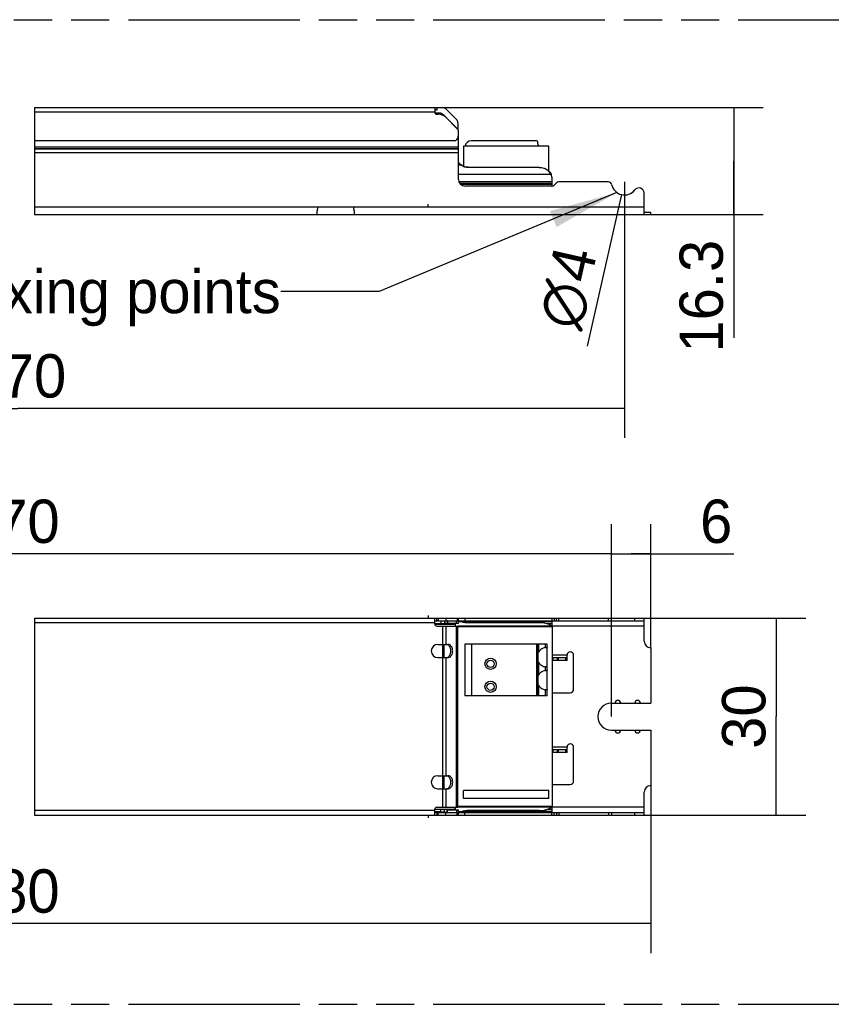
# Model space of a CAD drawing. Header units: millimetres. Extents: x 0 to 210, y 0 to 297.
# Tile 4 of 12: x 91 to 132, y 133 to 183. Entities that reach past the tile are written whole.
import ezdxf
from ezdxf.enums import TextEntityAlignment as Align

# ---------------------------------------------------------------- set-up
doc = ezdxf.new("R2010")
doc.units = ezdxf.units.MM
doc.header["$LTSCALE"] = 19.36
doc.linetypes.add('PHANTOM', pattern=[0.8, 0.45, -0.05, 0.1, -0.05, 0.1, -0.05])
doc.layers.get('0').update_dxf_attribs({"linetype": 'CONTINUOUS'})
for name, color, linetype in [('DEFAULT_3', 7, 'PHANTOM'), ('Z_DIM_2D', 7, 'CONTINUOUS'), ('Z_NOTICE', 7, 'CONTINUOUS')]:
    doc.layers.add(name, color=color, linetype=linetype)
doc.styles.get("Standard").update_dxf_attribs({"font": 'txt', "width": 0.7})
doc.styles.add('TEXTSTYLE_3', font='tridonic-metric-print-light.otf')
doc.styles.add('TEXTSTYLE_4', font='gdt', dxfattribs={"width": 0.7})
doc.dimstyles.new('DIMSTYLE_1', dxfattribs={"dimtxt": 2.2, "dimasz": 3.5, "dimexe": 1.5, "dimexo": 0, "dimgap": 0.55, "dimtad": 1, "dimdec": 4, "dimlfac": 3, "dimdsep": 46, "dimtxsty": 'TEXTSTYLE_3', "dimblk": '_FILLED', "dimblk1": '_FILLED', "dimblk2": '_FILLED', "dimcen": 0.09, "dimclrt": 5, "dimadec": 4, "dimazin": 2, "dimtp": 0.1, "dimtm": 0.1, "dimtfac": 1, "dimtdec": 4, "dimtofl": 0, "dimtmove": 0, "dimatfit": 3, "dimldrblk": '_FILLED', "dimfxl": 0, "dimtolj": 1, "dimarcsym": 0})
doc.dimstyles.new('DIMSTYLE_2', dxfattribs={"dimtxt": 2.2, "dimasz": 3.5, "dimexe": 1.5, "dimexo": 0, "dimgap": 0.55, "dimtad": 1, "dimdec": 4, "dimlfac": 3, "dimdsep": 46, "dimtxsty": 'TEXTSTYLE_3', "dimblk": '_FILLED', "dimblk1": '_FILLED', "dimblk2": '_FILLED', "dimcen": 0.09, "dimclrt": 5, "dimadec": 4, "dimazin": 2, "dimtp": 0.5, "dimtm": 0.5, "dimtfac": 1, "dimtdec": 4, "dimtofl": 0, "dimtmove": 0, "dimatfit": 3, "dimldrblk": '_FILLED', "dimfxl": 0, "dimtolj": 1, "dimarcsym": 0})
doc.dimstyles.new('DIMSTYLE_3', dxfattribs={"dimtxt": 2.2, "dimasz": 3.5, "dimexe": 1.5, "dimexo": 0, "dimgap": 0.55, "dimtad": 1, "dimdec": 4, "dimlfac": 3, "dimdsep": 46, "dimtxsty": 'TEXTSTYLE_3', "dimblk": '_FILLED', "dimblk1": '_FILLED', "dimblk2": '_FILLED', "dimcen": 0.09, "dimclrt": 5, "dimadec": 4, "dimazin": 2, "dimtp": 0.2, "dimtm": 0.2, "dimtfac": 1, "dimtdec": 4, "dimtofl": 0, "dimtmove": 0, "dimatfit": 3, "dimldrblk": '_FILLED', "dimfxl": 0, "dimtolj": 1, "dimarcsym": 0})
doc.dimstyles.new('DIMSTYLE_4', dxfattribs={"dimtxt": 2.2, "dimasz": 3.5, "dimexe": 1.5, "dimexo": 0, "dimtad": 1, "dimdec": 4, "dimlfac": 3, "dimdsep": 46, "dimtxsty": 'TEXTSTYLE_3', "dimblk": '_FILLED', "dimblk1": '_FILLED', "dimblk2": '_FILLED', "dimcen": 0.09, "dimclrt": 5, "dimadec": 4, "dimazin": 2, "dimtp": 0.1, "dimtm": 0.1, "dimtfac": 1, "dimtdec": 4, "dimtofl": 0, "dimtmove": 0, "dimatfit": 1, "dimldrblk": '_FILLED', "dimfxl": 0, "dimtolj": 1, "dimarcsym": 0})
doc.dimstyles.get("Standard").update_dxf_attribs({"dimtxt": 3.5, "dimasz": 3.5, "dimexe": 1.5, "dimexo": 0, "dimtad": 1, "dimdec": 4, "dimdsep": 46, "dimtxsty": 'Standard', "dimblk": '_FILLED', "dimblk1": '_FILLED', "dimblk2": '_FILLED', "dimcen": 0.09, "dimclrt": 5, "dimadec": 4, "dimazin": 2, "dimtol": 1, "dimtp": 0.0001, "dimtm": 0.0001, "dimtfac": 1, "dimtdec": 4, "dimtofl": 0, "dimtmove": 0, "dimatfit": 3, "dimldrblk": '_FILLED', "dimfxl": 0, "dimtolj": 1, "dimarcsym": 0})

# ---------------------------------------------------------------- blocks, each defined once
blk = doc.blocks.new('*D3')
at = {"layer": 'Z_DIM_2D', "color": 2, "linetype": 'Continuous', "transparency": 16777216}
for p, q in [((60.18, 156.109), (60.18, 157.059)), ((121.121, 156.109), (121.121, 157.059)), ((60.18, 147.289), (60.18, 156.109)), ((121.121, 147.289), (121.121, 156.109)), ((60.18, 155.559), (90.651, 155.559)), ((121.121, 155.559), (90.651, 155.559))]:
    blk.add_line(p, q, dxfattribs=at)
at = {"layer": 'Z_DIM_2D', "color": 5, "linetype": 'Continuous', "transparency": 16777216, "style": 'TEXTSTYLE_3'}
blk.add_text('270', height=2.2, dxfattribs=at).set_placement((90.651, 156.109), align=Align.CENTER)
blk = doc.blocks.new('_FILLED')
at = {"color": 0, "linetype": 'ByBlock'}
blk.add_solid([(0, 0), (-1, 0.125), (-1, -0.125)], dxfattribs=at)
blk = doc.blocks.new('_NONE')
blk = doc.blocks.new('*D4')
at = {"layer": 'Z_DIM_2D', "color": 2, "linetype": 'Continuous', "transparency": 16777216}
for p, q in [((58.18, 143.789), (58.18, 135.284)), ((123.121, 143.789), (123.121, 135.284)), ((58.18, 136.784), (90.651, 136.784)), ((123.121, 136.784), (90.651, 136.784))]:
    blk.add_line(p, q, dxfattribs=at)
at = {"layer": 'Z_DIM_2D', "color": 5, "linetype": 'Continuous', "transparency": 16777216, "style": 'TEXTSTYLE_3'}
blk.add_text('280', height=2.2, dxfattribs=at).set_placement((90.651, 137.334), align=Align.CENTER)
blk = doc.blocks.new('*D7')
at = {"layer": 'Z_DIM_2D', "color": 2, "linetype": 'Continuous', "transparency": 16777216}
for p, q in [((112.155, 178.213), (128.835, 178.213)), ((127.335, 178.213), (127.335, 175.496)), ((127.335, 172.779), (127.335, 175.496)), ((127.335, 175.496), (127.335, 166.519)), ((122.788, 172.779), (128.835, 172.779))]:
    blk.add_line(p, q, dxfattribs=at)
at = {"layer": 'Z_DIM_2D', "color": 5, "linetype": 'Continuous', "transparency": 16777216, "style": 'TEXTSTYLE_3'}
blk.add_text('16.3', height=2.2, rotation=90, dxfattribs=at).set_placement((126.785, 171.502), align=Align.RIGHT)
blk = doc.blocks.new('*D8')
at = {"layer": 'Z_DIM_2D', "color": 2, "linetype": 'Continuous', "transparency": 16777216}
for p, q in [((122.312, 152.289), (130.993, 152.289)), ((129.493, 152.289), (129.493, 147.289)), ((129.493, 142.289), (129.493, 147.289)), ((122.312, 142.289), (130.993, 142.289))]:
    blk.add_line(p, q, dxfattribs=at)
at = {"layer": 'Z_DIM_2D', "color": 5, "linetype": 'Continuous', "transparency": 16777216, "style": 'TEXTSTYLE_3'}
blk.add_text('30', height=2.2, rotation=90, dxfattribs=at).set_placement((128.943, 147.289), align=Align.CENTER)
blk = doc.blocks.new('*D9')
at = {"layer": 'Z_DIM_2D', "color": 2, "linetype": 'Continuous', "transparency": 16777216}
blk.add_line((121.64, 173.796), (119.892, 166.093), dxfattribs=at)
at = {"layer": 'Z_DIM_2D', "color": 5, "linetype": 'Continuous', "transparency": 16777216}
for s, style, p in [('4', 'TEXTSTYLE_3', (120.403, 170.829)), ('n', 'TEXTSTYLE_4', (120.005, 169.076))]:
    blk.add_text(s, height=2.2, rotation=77.2099, dxfattribs=dict(at, style=style)).set_placement(p, align=Align.RIGHT)
blk = doc.blocks.new('*D10')
at = {"layer": 'Z_DIM_2D', "color": 2, "linetype": 'Continuous', "transparency": 16777216}
for p, q in [((121.121, 147.289), (121.121, 157.059)), ((123.121, 150.789), (123.121, 157.059)), ((121.121, 155.559), (122.121, 155.559)), ((123.121, 155.559), (122.121, 155.559)), ((122.121, 155.559), (127.349, 155.559))]:
    blk.add_line(p, q, dxfattribs=at)
at = {"layer": 'Z_DIM_2D', "color": 5, "linetype": 'Continuous', "transparency": 16777216, "style": 'TEXTSTYLE_3'}
blk.add_text('6', height=2.2, dxfattribs=at).set_placement((125.627, 156.109))
blk = doc.blocks.new('*D11')
at = {"layer": 'Z_DIM_2D', "color": 2, "linetype": 'Continuous', "transparency": 16777216}
for p, q in [((60.18, 174.446), (60.18, 161.443)), ((121.788, 174.446), (121.788, 161.443)), ((60.18, 162.943), (90.984, 162.943)), ((121.788, 162.943), (90.984, 162.943))]:
    blk.add_line(p, q, dxfattribs=at)
at = {"layer": 'Z_DIM_2D', "color": 5, "linetype": 'Continuous', "transparency": 16777216, "style": 'TEXTSTYLE_3'}
blk.add_text('270', height=2.2, dxfattribs=at).set_placement((90.984, 163.493), align=Align.CENTER)

msp = doc.modelspace()

# ---------------------------------------------------------------- linework, layer by layer
at = {"color": 2, "linetype": 'Continuous'}
for p, q in [((91.827479, 178.212754), (91.827479, 172.779421)), ((91.827479, 152.288849), (91.827479, 142.288849))]:
    msp.add_line(p, q, dxfattribs=at)
at = {"color": 7, "linetype": 'Continuous'}
for p, q in [((91.827479, 178.212754), (112.563233, 178.212754)), ((112.154654, 178.212754), (112.154654, 177.979421)), ((112.254654, 178.079421), (112.154654, 178.079421)), ((112.728224, 178.144412), (113.263931, 177.608706)), ((112.469105, 177.929421), (112.16839, 177.929421)), ((112.254654, 177.879421), (112.33374, 177.879421)), ((112.780945, 177.670784), (112.649916, 177.801315)), ((112.710864, 177.723211), (113.296075, 177.138)), ((112.79576, 177.647543), (112.780945, 177.670784)), ((113.257023, 177.18628), (112.79576, 177.647543)), ((113.332273, 177.443714), (113.332273, 177.087609)), ((91.827479, 176.546088), (113.221321, 176.546088)), ((113.354654, 174.562754), (113.354654, 176.996578)), ((117.321321, 176.529421), (114.021321, 176.529421)), ((117.954654, 176.262754), (113.621321, 176.262754)), ((113.621321, 176.262754), (113.621321, 175.235007)), ((117.387987, 176.370842), (117.387987, 176.462754)), ((117.454654, 176.262754), (117.417277, 176.300132)), ((117.954654, 174.979133), (117.954654, 176.262754)), ((113.471777, 175.311047), (113.467365, 175.316088)), ((113.495357, 175.28657), (113.495357, 175.301329)), ((113.539648, 175.259216), (113.495357, 175.28657)), ((113.895471, 175.166941), (113.841607, 175.168911)), ((117.454654, 175.1817), (113.895471, 175.1817)), ((117.454654, 175.166941), (113.895471, 175.166941)), ((117.517975, 175.16422), (117.454654, 175.166941)), ((118.059372, 174.820816), (118.029973, 174.871159)), ((118.074491, 174.789798), (118.059372, 174.820816)), ((118.121321, 174.230512), (118.121321, 174.562364)), ((118.102285, 174.229421), (113.687987, 174.229421)), ((118.339172, 174.397272), (118.220136, 174.278236)), ((120.971491, 174.446088), (118.457023, 174.446088)), ((122.787987, 172.779421), (122.787987, 173.868737)), ((111.821321, 173.179421), (111.821321, 173.312754)), ((91.827479, 172.779421), (123.121321, 172.779421)), ((122.787987, 172.912754), (123.121321, 172.912754)), ((123.121321, 172.779421), (123.121321, 172.912754)), ((91.827479, 152.288849), (122.787987, 152.288849)), ((111.821321, 152.422183), (111.821321, 152.288849)), ((112.154654, 151.988849), (112.154654, 152.288849)), ((112.154654, 152.155516), (113.467365, 152.155516)), ((112.469105, 152.131874), (112.154654, 152.131874)), ((112.469105, 152.131874), (112.469105, 151.999048)), ((112.780945, 152.154501), (112.649916, 152.143081)), ((112.780945, 152.021675), (112.649916, 152.010256)), ((112.783414, 152.154811), (112.780945, 152.154501)), ((112.780945, 152.154501), (112.780945, 152.021675)), ((113.354654, 152.022183), (112.780945, 152.022183)), ((112.79576, 152.155516), (112.79576, 152.022183)), ((113.198939, 151.888849), (113.198939, 152.022183)), ((113.354654, 152.022183), (113.354654, 152.288849)), ((113.354654, 152.122183), (113.467365, 152.122183)), ((113.467365, 152.155516), (113.467365, 152.122183)), ((113.490432, 152.150723), (113.495357, 152.148625)), ((113.490443, 152.119784), (113.495357, 152.118737)), ((113.495357, 152.155516), (122.787987, 152.155516)), ((113.495357, 152.148625), (113.495357, 152.118737)), ((113.495357, 152.118737), (113.539648, 152.10523)), ((113.841607, 152.060638), (113.895471, 152.059665)), ((117.454654, 152.089553), (113.895471, 152.089553)), ((117.454654, 152.059665), (113.895471, 152.059665)), ((117.517975, 152.058321), (117.454654, 152.059665)), ((118.121321, 151.915198), (118.121321, 152.155516)), ((122.787987, 151.122183), (122.787987, 152.288849)), ((112.469105, 151.999048), (112.154654, 151.999048)), ((112.17832, 151.98877), (112.187609, 151.988849)), ((112.187609, 151.988849), (113.147285, 151.988849)), ((112.254654, 151.888849), (113.332273, 151.888849)), ((113.152743, 151.990916), (113.147285, 151.988849)), ((113.332273, 142.688849), (113.332273, 151.888849)), ((118.107276, 151.854295), (113.332273, 151.854295)), ((118.029973, 151.913608), (117.995736, 151.936926)), ((118.059372, 151.888748), (118.029973, 151.913608)), ((118.074447, 151.874121), (118.059372, 151.888748)), ((118.11303, 151.855934), (118.10728, 151.854295)), ((118.120422, 151.902991), (118.121321, 151.915198)), ((118.121321, 151.854295), (118.121321, 142.723404)), ((112.304654, 150.955516), (112.828224, 150.955516)), ((112.790351, 150.94583), (112.762557, 150.953024)), ((117.854654, 150.971917), (113.687987, 150.971917)), ((113.687987, 150.971917), (113.687987, 148.338584)), ((117.387987, 150.971917), (117.387987, 148.338584)), ((117.854654, 148.338584), (117.854654, 150.971917)), ((123.121321, 150.788849), (123.121321, 147.972183)), ((112.304654, 150.288849), (112.828224, 150.288849)), ((112.762557, 150.291341), (112.790351, 150.298536)), ((118.871321, 150.272183), (118.121321, 150.272183)), ((118.871321, 150.138849), (118.121321, 150.138849)), ((118.171321, 150.138849), (118.171321, 150.272183)), ((118.871321, 150.138849), (118.871321, 150.405516)), ((119.204654, 148.672183), (119.204654, 150.405516)), ((118.121321, 148.505516), (119.037987, 148.505516)), ((117.854654, 148.338584), (113.687987, 148.338584)), ((121.121321, 147.972183), (123.121321, 147.972183)), ((121.121321, 146.605516), (123.121321, 146.605516)), ((123.121321, 146.605516), (123.121321, 143.788849)), ((118.871321, 145.605516), (118.121321, 145.605516)), ((118.171321, 145.472183), (118.171321, 145.605516)), ((118.871321, 145.472183), (118.871321, 145.738849)), ((119.204654, 144.005516), (119.204654, 145.738849)), ((118.871321, 145.472183), (118.121321, 145.472183)), ((112.304654, 144.288849), (112.828224, 144.288849)), ((112.790351, 144.279163), (112.762557, 144.286358)), ((112.304654, 143.622183), (112.828224, 143.622183)), ((112.762557, 143.624675), (112.790351, 143.631869)), ((117.954654, 143.538849), (113.621321, 143.538849)), ((113.621321, 143.138849), (113.621321, 143.538849)), ((117.954654, 143.138849), (117.954654, 143.538849)), ((118.121321, 143.838849), (119.037987, 143.838849)), ((117.954654, 143.138849), (113.621321, 143.138849)), ((122.787987, 142.288849), (122.787987, 143.455516)), ((112.154654, 142.588849), (113.144203, 142.588849)), ((112.154654, 142.288849), (112.154654, 142.588849)), ((112.469105, 142.578651), (112.154654, 142.578651)), ((112.254654, 142.688849), (113.332273, 142.688849)), ((112.469105, 142.445825), (112.469105, 142.578651)), ((112.780945, 142.556024), (112.649916, 142.567443)), ((112.780945, 142.423198), (112.780945, 142.556024)), ((112.780945, 142.555516), (113.354654, 142.555516)), ((112.79576, 142.422183), (112.79576, 142.555516)), ((113.150419, 142.586507), (113.144203, 142.588849)), ((113.198939, 142.555516), (113.198939, 142.688849)), ((118.107276, 142.723404), (113.332273, 142.723404)), ((113.354654, 142.288849), (113.354654, 142.555516)), ((113.895471, 142.518034), (113.841607, 142.517061)), ((117.454654, 142.518034), (113.895471, 142.518034)), ((117.454654, 142.518034), (117.517975, 142.519378)), ((117.995736, 142.640773), (118.029973, 142.664091)), ((118.029973, 142.664091), (118.059372, 142.68895)), ((118.074491, 142.672267), (118.059372, 142.659062)), ((118.106482, 142.72338), (118.10728, 142.723404)), ((118.113064, 142.688575), (118.10728, 142.69007)), ((118.121321, 142.423111), (118.121321, 142.662501)), ((91.827479, 142.288849), (122.787987, 142.288849)), ((111.821321, 142.288849), (111.821321, 142.155516)), ((112.469105, 142.445825), (112.154654, 142.445825)), ((112.154654, 142.422183), (113.467365, 142.422183)), ((112.780945, 142.423198), (112.649916, 142.434617)), ((112.783414, 142.422888), (112.780945, 142.423198)), ((113.467365, 142.455516), (113.354654, 142.455516)), ((113.471785, 142.455612), (113.467365, 142.455516)), ((113.467365, 142.422183), (113.467365, 142.455516)), ((113.539648, 142.472469), (113.495357, 142.458961)), ((113.495357, 142.429073), (113.495357, 142.458961)), ((113.495357, 142.422183), (122.787987, 142.422183)), ((117.454654, 142.488146), (113.895471, 142.488146))]:
    msp.add_line(p, q, dxfattribs=at)
at = {"color": 9, "linetype": 'Continuous'}
for p, q in [((112.254654, 178.212754), (112.254654, 178.079421)), ((112.154654, 177.979421), (91.827479, 177.979421)), ((112.780945, 177.670784), (112.76329, 177.670784)), ((112.79576, 177.647543), (112.786532, 177.647543)), ((113.354654, 176.212754), (91.827479, 176.212754)), ((113.354654, 176.118473), (91.827479, 176.118473)), ((113.354654, 176.102297), (91.827479, 176.102297)), ((113.354654, 175.913735), (91.827479, 175.913735)), ((113.467365, 175.316088), (113.354654, 175.316088)), ((113.495357, 175.28657), (113.354654, 175.286618)), ((113.895471, 175.166941), (113.895471, 175.1817)), ((117.454654, 175.1817), (117.454654, 175.166941)), ((118.059372, 174.820816), (113.354654, 174.820816)), ((118.059372, 174.835575), (118.059372, 174.820816)), ((118.121321, 174.438821), (113.379105, 174.438821)), ((118.121321, 174.368125), (113.418021, 174.368125)), ((118.121321, 174.312754), (113.467508, 174.312754)), ((91.827479, 173.179421), (122.787987, 173.179421)), ((112.154654, 152.055516), (91.827479, 152.055516)), ((112.254654, 152.155516), (112.254654, 152.288849)), ((112.33374, 152.288849), (112.33374, 152.155516)), ((112.649916, 152.143081), (112.649916, 152.010256)), ((112.710864, 152.288849), (112.710864, 152.155516)), ((112.983553, 151.988849), (112.983553, 152.022183)), ((113.147285, 152.022183), (113.147285, 151.988849)), ((113.257023, 152.022183), (113.257023, 152.155516)), ((113.296075, 152.288849), (113.296075, 152.155516)), ((113.495357, 152.118737), (113.354654, 152.118737)), ((118.121321, 152.125978), (113.57544, 152.125978)), ((113.687987, 152.288849), (113.687987, 152.155516)), ((113.895471, 152.089553), (113.895471, 152.059665)), ((117.454654, 152.059665), (117.454654, 152.089553)), ((118.121321, 152.020549), (117.881948, 152.020549)), ((118.102285, 152.288849), (118.102285, 152.155516)), ((118.220136, 152.288849), (118.220136, 152.155516)), ((118.339172, 152.155516), (118.339172, 152.288849)), ((118.457023, 152.155516), (118.457023, 152.288849)), ((120.971491, 152.155516), (120.971491, 152.288849)), ((121.13479, 152.155516), (121.13479, 152.288849)), ((122.311797, 152.155516), (122.311797, 152.288849)), ((112.187609, 151.999048), (112.187609, 151.988849)), ((112.287986, 151.999048), (112.287986, 151.988849)), ((112.327015, 151.988849), (112.327015, 151.999048)), ((112.563233, 142.688849), (112.563233, 151.888849)), ((112.728224, 150.955516), (112.728224, 151.888849)), ((113.263931, 142.688849), (113.263931, 151.888849)), ((118.059372, 151.888748), (113.332273, 151.888822)), ((118.059372, 151.888748), (118.059372, 151.918636)), ((122.787987, 151.888849), (118.121321, 151.888849)), ((112.633943, 150.288849), (112.633943, 150.955516)), ((114.021321, 150.971917), (114.021321, 148.338584)), ((117.321321, 150.971917), (117.321321, 148.338584)), ((117.417277, 150.971917), (117.417277, 150.547533)), ((117.757023, 150.971917), (117.757023, 150.795626)), ((112.728224, 144.288849), (112.728224, 150.288849)), ((117.417277, 150.062967), (117.417277, 149.380867)), ((118.871321, 150.405516), (118.121321, 150.405516)), ((118.378754, 150.138849), (118.378754, 150.272183)), ((118.439174, 150.138849), (118.439174, 150.272183)), ((118.804654, 150.138849), (118.804654, 150.272183)), ((117.757023, 149.814875), (117.757023, 149.628959)), ((117.417277, 148.896301), (117.417277, 148.338584)), ((117.757023, 148.648208), (117.757023, 148.338584)), ((118.871321, 145.738849), (118.121321, 145.738849)), ((118.378754, 145.472183), (118.378754, 145.605516)), ((118.439174, 145.472183), (118.439174, 145.605516)), ((118.804654, 145.472183), (118.804654, 145.605516)), ((112.633943, 143.622183), (112.633943, 144.288849)), ((112.728224, 142.688849), (112.728224, 143.622183)), ((112.154654, 142.522183), (91.827479, 142.522183)), ((112.338835, 142.588849), (112.338835, 142.578651)), ((112.649916, 142.434617), (112.649916, 142.567443)), ((112.995374, 142.588849), (112.995374, 142.555516)), ((113.144203, 142.555516), (113.144203, 142.588849)), ((113.257023, 142.555516), (113.257023, 142.422183)), ((118.059372, 142.68895), (113.332273, 142.688877)), ((113.895471, 142.488146), (113.895471, 142.518034)), ((117.454654, 142.518034), (117.454654, 142.488146)), ((118.121321, 142.55715), (117.881948, 142.55715)), ((118.059372, 142.68895), (118.059372, 142.659062)), ((122.787987, 142.688849), (118.121321, 142.688849)), ((112.254654, 142.422183), (112.254654, 142.288849)), ((112.33374, 142.288849), (112.33374, 142.422183)), ((112.710864, 142.288849), (112.710864, 142.422183)), ((113.296075, 142.288849), (113.296075, 142.422183)), ((113.495357, 142.458961), (113.354654, 142.458961)), ((118.121321, 142.451721), (113.57544, 142.451721)), ((113.687987, 142.288849), (113.687987, 142.422183)), ((118.102285, 142.288849), (118.102285, 142.422183)), ((118.220136, 142.288849), (118.220136, 142.422183)), ((118.339172, 142.422183), (118.339172, 142.288849)), ((118.457023, 142.422183), (118.457023, 142.288849)), ((120.971491, 142.422183), (120.971491, 142.288849)), ((121.13479, 142.422183), (121.13479, 142.288849)), ((122.311797, 142.288849), (122.311797, 142.422183))]:
    msp.add_line(p, q, dxfattribs=at)
at = {"color": 7, "linetype": 'Continuous'}
for points in [[(112.649916, 177.801315), (112.622883, 177.826779), (112.594558, 177.850634), (112.564897, 177.872912), (112.534038, 177.893513), (112.502123, 177.912339), (112.469105, 177.929421)], [(113.495357, 175.301329), (113.490444, 175.303671), (113.48563, 175.306081), (113.480917, 175.308544), (113.476302, 175.311044), (113.471785, 175.313563), (113.467365, 175.316088)], [(113.495357, 175.28657), (113.490432, 175.291266), (113.485613, 175.296092), (113.4809, 175.301019), (113.476289, 175.306015), (113.471777, 175.311047)], [(113.895471, 175.1817), (113.841607, 175.18367), (113.788489, 175.189447), (113.735968, 175.199067), (113.684498, 175.212421), (113.634379, 175.22946), (113.585936, 175.250038), (113.539648, 175.273974), (113.495357, 175.301329)], [(113.841607, 175.168911), (113.788489, 175.174688), (113.735968, 175.184308), (113.684498, 175.197662), (113.634379, 175.214701), (113.585936, 175.235279), (113.539648, 175.259216)], [(117.454654, 175.1817), (117.517975, 175.178979), (117.580171, 175.17101), (117.641512, 175.157721), (117.701188, 175.139325), (117.75864, 175.11592), (117.813386, 175.087781), (117.864895, 175.055098), (117.912752, 175.018223), (117.956477, 174.977432), (117.995736, 174.93314), (118.029973, 174.885918), (118.059372, 174.835575)], [(118.029973, 174.871159), (117.995736, 174.918381), (117.956477, 174.962673), (117.912752, 175.003465), (117.864895, 175.04034), (117.813386, 175.073023), (117.75864, 175.101162), (117.701188, 175.124567), (117.641512, 175.142962), (117.580171, 175.156251), (117.517975, 175.16422)], [(118.10728, 174.687989), (118.098019, 174.724638), (118.087391, 174.7576), (118.074491, 174.789798)], [(118.121321, 174.562364), (118.120422, 174.593216), (118.117658, 174.625255), (118.113064, 174.658073), (118.10728, 174.687989)], [(112.649916, 152.143081), (112.622883, 152.140854), (112.594558, 152.138767), (112.564897, 152.136818), (112.534038, 152.135015), (112.502123, 152.133368), (112.469105, 152.131874)], [(112.649916, 152.010256), (112.622883, 152.008028), (112.594558, 152.005941), (112.564897, 152.003992), (112.534038, 152.002189), (112.502123, 152.000542), (112.469105, 151.999048)], [(112.79576, 152.022183), (112.793291, 152.022169), (112.790822, 152.022126), (112.788352, 152.022056), (112.785883, 152.021957), (112.783414, 152.02183), (112.780945, 152.021675)], [(112.79576, 152.155516), (112.793291, 152.155488), (112.790822, 152.155403), (112.788352, 152.155262), (112.785883, 152.155065), (112.783414, 152.154811)], [(113.169388, 152.022183), (113.169113, 152.021293), (113.163657, 152.007263), (113.158201, 151.997084), (113.152743, 151.990916)], [(113.467365, 152.155516), (113.471777, 152.155325), (113.476289, 152.154751), (113.4809, 152.153791), (113.485613, 152.152447), (113.490432, 152.150723)], [(113.467365, 152.122183), (113.471785, 152.122087), (113.476302, 152.121799), (113.480916, 152.121318), (113.48563, 152.120645), (113.490443, 152.119784)], [(113.495357, 152.148625), (113.539648, 152.135118), (113.585936, 152.123298), (113.634379, 152.113137), (113.684498, 152.104723), (113.735968, 152.098129), (113.788489, 152.093378), (113.841607, 152.090526), (113.895471, 152.089553)], [(113.539648, 152.10523), (113.585936, 152.09341), (113.634379, 152.083249), (113.684498, 152.074835), (113.735968, 152.068241), (113.788489, 152.06349), (113.841607, 152.060638)], [(117.454654, 152.089553), (117.517975, 152.088209), (117.580171, 152.084274), (117.641512, 152.077712), (117.701188, 152.068628), (117.75864, 152.057071), (117.813386, 152.043176), (117.864895, 152.027037), (117.912752, 152.008828), (117.956477, 151.988685), (117.995736, 151.966814), (118.029973, 151.943496), (118.059372, 151.918636)], [(117.995736, 151.936926), (117.956477, 151.958797), (117.912752, 151.97894), (117.864895, 151.997149), (117.813386, 152.013288), (117.75864, 152.027183), (117.701188, 152.03874), (117.641512, 152.047824), (117.580171, 152.054386), (117.517975, 152.058321)], [(112.154654, 151.987347), (112.161843, 151.98805), (112.169732, 151.988514), (112.17832, 151.98877)], [(118.059372, 151.918636), (118.074491, 151.905432), (118.087391, 151.895817), (118.098019, 151.889876), (118.10728, 151.887629)], [(118.10728, 151.854295), (118.106482, 151.854319), (118.097952, 151.856824), (118.087323, 151.863443), (118.074447, 151.874121)], [(118.10728, 151.887629), (118.113064, 151.889124), (118.117658, 151.894261), (118.120422, 151.902991)], [(118.121321, 151.884927), (118.120416, 151.871338), (118.117642, 151.861631), (118.11303, 151.855934)], [(112.790351, 150.298536), (112.817518, 150.310536), (112.84348, 150.327031), (112.867827, 150.347877), (112.890243, 150.372679), (112.910355, 150.40116), (112.927922, 150.432828), (112.942631, 150.467287), (112.954329, 150.503981), (112.962778, 150.542417), (112.967927, 150.582004), (112.969627, 150.622183), (112.967927, 150.662362), (112.962778, 150.701948), (112.954329, 150.740384), (112.942631, 150.777078), (112.927922, 150.811538), (112.910355, 150.843206), (112.890243, 150.871686), (112.867827, 150.896489), (112.84348, 150.917335), (112.817518, 150.93383), (112.790351, 150.94583)], [(112.828224, 150.288849), (112.859246, 150.291786), (112.889228, 150.300208), (112.918414, 150.314257), (112.946075, 150.333508), (112.971695, 150.357761), (112.994891, 150.386481), (113.015199, 150.419285), (113.032348, 150.455516), (113.045961, 150.494636), (113.055895, 150.53591), (113.061884, 150.578679), (113.063926, 150.622183), (113.061884, 150.665687), (113.055895, 150.708456), (113.045961, 150.74973), (113.032348, 150.788849), (113.015199, 150.825081), (112.994891, 150.857885), (112.971695, 150.886605), (112.946075, 150.910858), (112.918414, 150.930109), (112.889228, 150.944158), (112.859246, 150.95258), (112.828224, 150.955516)], [(117.757023, 150.795626), (117.709663, 150.78361), (117.664857, 150.767827), (117.622418, 150.748001), (117.582908, 150.724958), (117.546859, 150.69927), (117.514182, 150.671418), (117.485023, 150.641961), (117.459213, 150.611235), (117.436616, 150.579824), (117.417277, 150.547533)], [(117.757023, 150.795626), (117.771134, 150.798407), (117.78412, 150.800743), (117.795972, 150.802658), (117.806686, 150.804079), (117.816263, 150.804936), (117.824714, 150.80525)], [(117.824714, 150.80525), (117.830159, 150.805109), (117.835165, 150.804586), (117.839707, 150.803694), (117.8437, 150.802399), (117.847095, 150.800671), (117.849867, 150.798517), (117.852003, 150.795921), (117.853499, 150.792922), (117.854371, 150.789555), (117.854654, 150.785809)], [(117.417277, 150.062967), (117.436615, 150.030678), (117.459213, 149.999267), (117.485025, 149.968538), (117.514186, 149.939079), (117.546867, 149.911225), (117.58292, 149.885536), (117.62243, 149.862493), (117.664868, 149.842669), (117.70967, 149.826888), (117.757023, 149.814875)], [(117.757023, 149.628959), (117.709663, 149.616944), (117.664857, 149.601161), (117.622418, 149.581335), (117.582908, 149.558291), (117.546859, 149.532603), (117.514182, 149.504751), (117.485023, 149.475295), (117.459213, 149.444568), (117.436616, 149.413157), (117.417277, 149.380867)], [(117.824714, 149.80525), (117.818446, 149.80542), (117.811435, 149.805931), (117.803595, 149.806799), (117.795064, 149.807975), (117.785971, 149.809444), (117.776472, 149.811126), (117.766822, 149.812926), (117.757023, 149.814875)], [(117.757023, 149.628959), (117.771134, 149.631741), (117.78412, 149.634077), (117.795972, 149.635991), (117.806686, 149.637413), (117.816263, 149.638269), (117.824714, 149.638584)], [(117.854654, 149.824692), (117.853843, 149.818616), (117.851377, 149.813684), (117.847192, 149.809904), (117.841304, 149.807251), (117.833801, 149.805697), (117.824714, 149.80525)], [(117.824714, 149.638584), (117.830159, 149.638442), (117.835165, 149.63792), (117.839707, 149.637027), (117.8437, 149.635732), (117.847095, 149.634004), (117.849867, 149.63185), (117.852003, 149.629254), (117.853499, 149.626255), (117.854371, 149.622888), (117.854654, 149.619142)], [(117.417277, 148.896301), (117.436615, 148.864011), (117.459213, 148.8326), (117.485025, 148.801871), (117.514186, 148.772412), (117.546867, 148.744558), (117.58292, 148.718869), (117.62243, 148.695827), (117.664868, 148.676003), (117.70967, 148.660222), (117.757023, 148.648208)], [(117.824714, 148.638584), (117.818446, 148.638754), (117.811435, 148.639264), (117.803595, 148.640132), (117.795064, 148.641309), (117.785971, 148.642777), (117.776472, 148.644459), (117.766822, 148.646259), (117.757023, 148.648208)], [(117.854654, 148.658025), (117.853843, 148.651949), (117.851377, 148.647017), (117.847192, 148.643238), (117.841304, 148.640584), (117.833801, 148.63903), (117.824714, 148.638584)], [(112.790351, 143.631869), (112.817518, 143.643869), (112.84348, 143.660364), (112.867827, 143.68121), (112.890243, 143.706013), (112.910355, 143.734493), (112.927922, 143.766161), (112.942631, 143.800621), (112.954329, 143.837315), (112.962778, 143.875751), (112.967927, 143.915337), (112.969627, 143.955516), (112.967927, 143.995695), (112.962778, 144.035282), (112.954329, 144.073718), (112.942631, 144.110412), (112.927922, 144.144871), (112.910355, 144.176539), (112.890243, 144.20502), (112.867827, 144.229822), (112.84348, 144.250668), (112.817518, 144.267163), (112.790351, 144.279163)], [(112.828224, 143.622183), (112.859246, 143.625119), (112.889228, 143.633541), (112.918414, 143.64759), (112.946075, 143.666841), (112.971695, 143.691094), (112.994891, 143.719814), (113.015199, 143.752618), (113.032348, 143.788849), (113.045961, 143.827969), (113.055895, 143.869243), (113.061884, 143.912012), (113.063926, 143.955516), (113.061884, 143.99902), (113.055895, 144.041789), (113.045961, 144.083063), (113.032348, 144.122183), (113.015199, 144.158414), (112.994891, 144.191218), (112.971695, 144.219938), (112.946075, 144.244191), (112.918414, 144.263442), (112.889228, 144.277491), (112.859246, 144.285913), (112.828224, 144.288849)], [(112.649916, 142.567443), (112.622883, 142.569671), (112.594558, 142.571758), (112.564897, 142.573707), (112.534038, 142.57551), (112.502123, 142.577157), (112.469105, 142.578651)], [(112.79576, 142.555516), (112.793291, 142.55553), (112.790822, 142.555573), (112.788352, 142.555643), (112.785883, 142.555742), (112.783414, 142.555869), (112.780945, 142.556024)], [(113.167711, 142.555516), (113.162845, 142.567975), (113.156632, 142.579514), (113.150419, 142.586507)], [(113.841607, 142.517061), (113.788489, 142.514209), (113.735968, 142.509458), (113.684498, 142.502864), (113.634379, 142.49445), (113.585936, 142.484289), (113.539648, 142.472469)], [(118.059372, 142.659062), (118.029973, 142.634203), (117.995736, 142.610885), (117.956477, 142.589013), (117.912752, 142.568871), (117.864895, 142.550662), (117.813386, 142.534523), (117.75864, 142.520628), (117.701188, 142.509071), (117.641512, 142.499987), (117.580171, 142.493425), (117.517975, 142.48949), (117.454654, 142.488146)], [(117.517975, 142.519378), (117.580171, 142.523313), (117.641512, 142.529875), (117.701188, 142.538959), (117.75864, 142.550516), (117.813386, 142.564411), (117.864895, 142.58055), (117.912752, 142.598759), (117.956477, 142.618901), (117.995736, 142.640773)], [(118.059372, 142.68895), (118.074447, 142.703577), (118.087323, 142.714255), (118.097952, 142.720875), (118.106482, 142.72338)], [(118.10728, 142.69007), (118.098019, 142.687823), (118.087391, 142.681882), (118.074491, 142.672267)], [(118.10728, 142.723404), (118.11303, 142.721765), (118.117642, 142.716068), (118.120416, 142.706361), (118.121321, 142.692772)], [(118.121321, 142.662501), (118.120422, 142.674708), (118.117658, 142.683438), (118.113064, 142.688575)], [(112.649916, 142.434617), (112.622883, 142.436845), (112.594558, 142.438932), (112.564897, 142.440881), (112.534038, 142.442684), (112.502123, 142.444331), (112.469105, 142.445825)], [(112.79576, 142.422183), (112.793291, 142.422211), (112.790822, 142.422296), (112.788352, 142.422437), (112.785883, 142.422634), (112.783414, 142.422888)], [(113.495357, 142.429073), (113.490432, 142.426976), (113.485613, 142.425252), (113.4809, 142.423908), (113.476289, 142.422948), (113.471777, 142.422374), (113.467365, 142.422183)], [(113.495357, 142.458961), (113.490444, 142.457915), (113.48563, 142.457054), (113.480917, 142.456381), (113.476302, 142.4559), (113.471785, 142.455612)], [(113.895471, 142.488146), (113.841607, 142.487173), (113.788489, 142.484321), (113.735968, 142.47957), (113.684498, 142.472976), (113.634379, 142.464562), (113.585936, 142.454401), (113.539648, 142.442581), (113.495357, 142.429073)]]:
    msp.add_lwpolyline(points, dxfattribs=at)
at = {"color": 9, "linetype": 'Continuous'}
for points in [[(106.206409, 172.779421), (106.19776, 172.782007), (106.190693, 172.789637), (106.185194, 172.802048), (106.181304, 172.819022), (106.179063, 172.840349), (106.178459, 172.865819), (106.179493, 172.895284), (106.182165, 172.928343), (106.186503, 172.964521), (106.192427, 173.003524), (106.19988, 173.045023), (106.208826, 173.088518), (106.219204, 173.13351), (106.231036, 173.179421)], [(108.011606, 173.179421), (108.023437, 173.133512), (108.033815, 173.088522), (108.04276, 173.045028), (108.050213, 173.003529), (108.056137, 172.964526), (108.060476, 172.928348), (108.063148, 172.89529), (108.064183, 172.865824), (108.063579, 172.840353), (108.061338, 172.819024), (108.057447, 172.802049), (108.051948, 172.789637), (108.044881, 172.782007), (108.036233, 172.779421)]]:
    msp.add_lwpolyline(points, dxfattribs=at)
at = {"color": 7, "linetype": 'Continuous'}
for centre, radius in [((114.987987, 149.971917), 0.283333), ((114.987987, 149.971917), 0.183333), ((114.987987, 148.80525), 0.283333), ((114.987987, 148.80525), 0.183333)]:
    msp.add_circle(centre, radius, dxfattribs=at)
for centre, radius, start, end in [((112.563233, 177.979421), 0.233333, 45, 90), ((112.254654, 177.979421), 0.1, 180, 270), ((112.33374, 177.346088), 0.533333, 45, 90), ((113.098939, 177.443714), 0.233333, 0, 45), ((113.021321, 176.950578), 0.333333, 39.6242149, 45), ((113.154654, 176.996578), 0.2, 0, 45), ((113.021321, 176.812754), 0.333333, 306.8698976, 359.9999725), ((114.021321, 176.196088), 0.333333, 90, 168.4497105), ((117.321321, 176.462754), 0.066667, 0, 90), ((117.487987, 176.370842), 0.1, 180, 225), ((113.895471, 175.827135), 0.666667, 215.7840941, 230.046986), ((113.687987, 174.562754), 0.333333, 180, 270), ((118.102285, 174.396088), 0.166667, 270, 315), ((118.457023, 174.279421), 0.166667, 90, 135), ((120.971491, 174.279421), 0.166667, 11.536959, 90), ((121.787987, 174.446088), 0.666667, 191.536959, 321.7867893), ((122.521321, 173.868737), 0.266667, 0, 141.7867893), ((112.254654, 151.988849), 0.1, 180, 270), ((123.121321, 151.122183), 0.333333, 180, 270), ((112.304654, 150.622183), 0.333333, 90, 270), ((119.037987, 150.405516), 0.166667, 0, 180), ((119.037987, 148.672183), 0.166667, 270, 360), ((121.454654, 147.972183), 0.142815, 0, 180), ((122.454654, 147.972183), 0.142815, 0, 180), ((121.121321, 147.288849), 0.683333, 90, 270), ((121.454654, 146.605516), 0.142815, 180, 360), ((122.454654, 146.605516), 0.142815, 180, 360), ((119.037987, 145.738849), 0.166667, 0, 180), ((112.304654, 143.955516), 0.333333, 90, 270), ((119.037987, 144.005516), 0.166667, 270, 360), ((123.121321, 143.455516), 0.333333, 90, 180), ((112.254654, 142.588849), 0.1, 90, 180)]:
    msp.add_arc(centre, radius, start, end, dxfattribs=at)
at = {"layer": 'DEFAULT_3', "color": 7, "linetype": 'PHANTOM'}
for p, q in [((50.128636, 182.68), (150.128636, 182.68)), ((50.128636, 132.68), (150.128636, 132.68))]:
    msp.add_line(p, q, dxfattribs=at)

# ---------------------------------------------------------------- texts
at = {"layer": 'Z_NOTICE', "color": 5, "linetype": 'Continuous', "style": 'TEXTSTYLE_3'}
msp.add_text('lateral fixing points', height=2.2, dxfattribs=at).set_placement((104.329274, 167.775591), align=Align.RIGHT)

# ---------------------------------------------------------------- dimensions: what is measured, and where the dimension line sits
at = {"layer": 'Z_DIM_2D', "color": 2, "linetype": 'Continuous'}
for base, p1, p2, angle, dimstyle, picture, middle in [((127.334715, 172.779421), (112.154654, 178.212754), (122.787987, 172.779421), 270, 'DIMSTYLE_3', '*D7', (127.334715, 168.98776)), ((121.121321, 155.558875), (123.121321, 150.788849), (121.121321, 147.288849), 180, 'DIMSTYLE_1', '*D10', (126.492926, 155.558875)), ((129.492601, 142.288849), (122.311797, 152.288849), (122.311797, 142.288849), 270, 'DIMSTYLE_3', '*D8', (129.492601, 147.262544))]:
    dim = msp.add_linear_dim(base=base, p1=p1, p2=p2, angle=angle, dimstyle=dimstyle, override={"dimblk1": 'NONE', "dimblk2": 'NONE', "dimsah": 1}, dxfattribs=at)
    dim.commit()
    dim.dimension.update_dxf_attribs({"geometry": picture, "text_midpoint": middle, "dimtype": 160})
dim = msp.add_diameter_dim_2p(p1=(121.640401, 173.795962), p2=(121.935574, 175.096213), text='%%c<>', dimstyle='DIMSTYLE_4', override={"dimpost": '<>', "dimblk1": 'NONE', "dimblk2": 'NONE', "dimsah": 1}, dxfattribs=at)
dim.commit()
dim.dimension.update_dxf_attribs({"geometry": '*D9', "text_midpoint": (118.806476, 168.765651), "dimtype": 163})
for base, p1, p2, text, picture, middle in [((121.787987, 162.942914), (60.18009, 174.446088), (121.787987, 174.446088), '270', '*D11', (90.940394, 162.942914)), ((121.121321, 155.558875), (60.18009, 147.288849), (121.121321, 147.288849), '270', '*D3', (90.607064, 155.558875)), ((123.121321, 136.783565), (58.18009, 143.788849), (123.121321, 143.788849), '280', '*D4', (90.60766, 136.783565))]:
    dim = msp.add_linear_dim(base=base, p1=p1, p2=p2, text=text, dimstyle='DIMSTYLE_2', override={"dimblk1": 'NONE', "dimblk2": 'NONE', "dimsah": 1}, dxfattribs=at)
    dim.commit()
    dim.dimension.update_dxf_attribs({"geometry": picture, "text_midpoint": middle, "dimtype": 160})

# ---------------------------------------------------------------- leaders
at = {"layer": 'Z_NOTICE', "color": 2, "linetype": 'Continuous'}
msp.add_leader([(121.405216, 173.900258), (109.329274, 168.875591), (104.329274, 168.875591)], dimstyle='Standard', override={"dimtad": 0}, dxfattribs=at)

doc.saveas('drawing.dxf')
